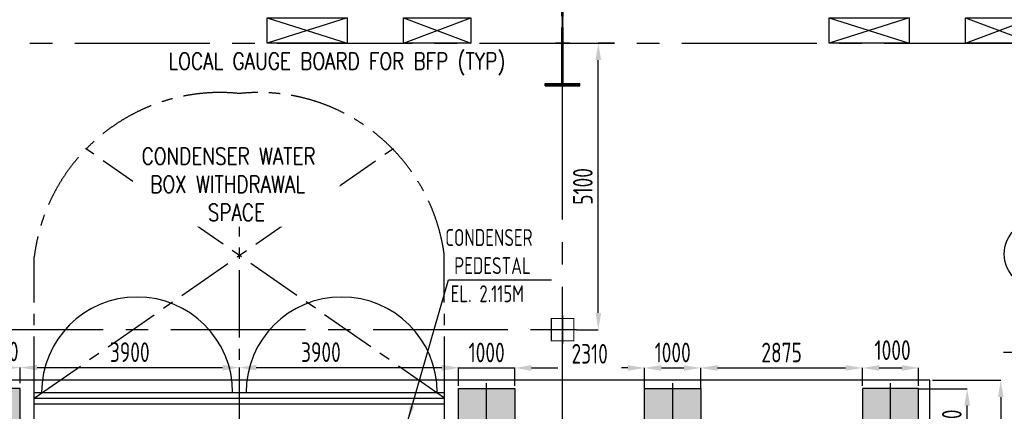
# Model space of a CAD drawing. Extents: x -7650383 to 4934791, y -114316 to 1826789.
# Tile 53 of 256: x 229732 to 247252, y 282403 to 289374. Entities that reach past the tile are written whole.
import ezdxf

# ---------------------------------------------------------------- set-up
doc = ezdxf.new("R2010")
doc.units = 0
doc.header["$LTSCALE"] = 800
doc.header["$MEASUREMENT"] = 0
doc.set_wipeout_variables(frame=1)
for name, pattern in [('0', [0]), ('CENTER', [2, 1.25, -0.25, 0.25, -0.25]), ('CENTER2', [1.125, 0.75, -0.125, 0.125, -0.125]), ('CONTINOUS', [0]), ('HIDDEN', [0.375, 0.25, -0.125])]:
    doc.linetypes.add(name, pattern=pattern)
doc.layers.get('0').update_dxf_attribs({"linetype": 'CONTINUOUS'})
for name, color, linetype in [('0-7-COL', 2, 'CENTER'), ('Aux_col', 7, 'CONTINUOUS'), ('CL', 2, 'CENTER2'), ('COL', 1, 'CENTER'), ('DIM', 4, 'CONTINUOUS'), ('EQUPT', 4, '0'), ('GRID', 8, 'CENTER'), ('HATCH', 9, 'CONTINUOUS'), ('PIPE LINE', 1, 'CONTINUOUS'), ('TEXT', 3, 'CONTINUOUS'), ('TG_Col', 2, 'CONTINUOUS'), ('TGCOL', 2, 'CONTINUOUS')]:
    doc.layers.add(name, color=color, linetype=linetype)
doc.layers.add('EQP0', color=8, linetype='HIDDEN', lineweight=9)
doc.styles.add('ROMANS', font='ISO9.shx', dxfattribs={"width": 0.8})
doc.styles.add('S1', font='SIMPLEX.SHX', dxfattribs={"height": 200})
doc.styles.add('S3', font='ROMANS1.SHX', dxfattribs={"width": 0.8})
doc.styles.get("Standard").update_dxf_attribs({"font": 'ISO9'})
doc.dimstyles.get("Standard").update_dxf_attribs({"dimtxt": 0.18, "dimasz": 0.18, "dimexe": 0.18, "dimexo": 0.0625, "dimgap": 0.09, "dimtad": 0, "dimtih": 1, "dimtoh": 1, "dimdec": 4, "dimzin": 0, "dimdsep": 46, "dimtxsty": 'Standard', "dimcen": 0.09, "dimadec": 0, "dimazin": 0, "dimtfac": 1, "dimtdec": 4, "dimtofl": 0, "dimtmove": 0, "dimatfit": 3, "dimfxl": 1, "dimtolj": 1, "dimtzin": 0, "dimarcsym": 0})
doc.dimstyles.new('STANDARD$0', dxfattribs={"dimtxt": 250, "dimasz": 200, "dimexe": 0, "dimexo": 0, "dimgap": 100, "dimtad": 1, "dimdec": 0, "dimzin": 0, "dimdsep": 46, "dimtxsty": 'S1', "dimcen": 0, "dimadec": 0, "dimazin": 0, "dimtfac": 1, "dimtdec": 0, "dimtmove": 2, "dimatfit": 3, "dimfxl": 1, "dimtolj": 1, "dimtzin": 0, "dimarcsym": 0})

# ---------------------------------------------------------------- blocks, each defined once
blk = doc.blocks.new('*D329')
at = {"layer": 'DIM', "color": 9, "lineweight": -2, "transparency": 16777216}
for p, q in [((245976, 282956), (247188, 282956)), ((247188, 282656), (247188, 277256)), ((246177, 276956), (247188, 276956))]:
    blk.add_line(p, q, dxfattribs=at)
at = {"layer": 'DIM', "color": 9, "transparency": 16777216}
for points in [[(247138, 282656), (247238, 282656), (247188, 282956)], [(247138, 277256), (247238, 277256), (247188, 276956)]]:
    blk.add_solid(points, dxfattribs=at)
at = {"layer": 'DIM', "transparency": 16777216, "insert": (246913, 279956), "char_height": 350, "attachment_point": 5, "rotation": 90, "style": 'ROMANS'}
blk.add_mtext('\\A1;6000', dxfattribs=at)
blk = doc.blocks.new('A$C242F3602')
at = {"layer": 'PIPE LINE'}
for p, q in [((-33625, 450), (-32200, 0)), ((-32200, 450), (-33625, 0)), ((-31200, 0), (-30000, 450)), ((-31200, 450), (-30000, 0)), ((-23625, 450), (-22200, 0)), ((-22200, 450), (-23625, 0)), ((-21200, 0), (-20000, 450)), ((-21200, 450), (-20000, 0))]:
    blk.add_line(p, q, dxfattribs=at)
at = {"layer": 'PIPE LINE', "color": 2}
for points in [[(-33625, 450), (-32200, 450), (-32200, 0), (-33625, 0)], [(-31200, 450), (-30000, 450), (-30000, 0), (-31200, 0)], [(-23625, 450), (-22200, 450), (-22200, 0), (-23625, 0)], [(-21200, 450), (-20000, 450), (-20000, 0), (-21200, 0)]]:
    blk.add_lwpolyline(points, close=True, dxfattribs=at)
blk = doc.blocks.new('*D381')
at = {"color": 9, "lineweight": -2, "transparency": 16777216}
for p, q in [((240318, 288956), (240028, 288956)), ((240028, 284156), (240028, 288656)), ((239641, 283856), (240028, 283856))]:
    blk.add_line(p, q, dxfattribs=at)
at = {"color": 9, "transparency": 16777216}
for points in [[(239978, 288656), (240078, 288656), (240028, 288956)], [(239978, 284156), (240078, 284156), (240028, 283856)]]:
    blk.add_solid(points, dxfattribs=at)
at = {"transparency": 16777216, "insert": (239753, 286406), "char_height": 350, "attachment_point": 5, "rotation": 90, "style": 'ROMANS'}
blk.add_mtext('\\A1;5100', dxfattribs=at)
blk = doc.blocks.new('*D410')
at = {"layer": 'TG_Col', "color": 9, "lineweight": -2, "transparency": 16777216}
for p, q in [((228741, 282906), (228741, 283181)), ((229021, 283181), (229461, 283181)), ((229741, 282906), (229741, 283181))]:
    blk.add_line(p, q, dxfattribs=at)
at = {"layer": 'TG_Col', "color": 9, "transparency": 16777216}
for points in [[(229021, 283228), (229021, 283134), (228741, 283181)], [(229461, 283228), (229461, 283134), (229741, 283181)]]:
    blk.add_solid(points, dxfattribs=at)
at = {"layer": 'TG_Col', "transparency": 16777216, "insert": (229391, 283468), "char_height": 350, "attachment_point": 5, "style": 'ROMANS'}
blk.add_mtext('\\A1;1000', dxfattribs=at)
blk = doc.blocks.new('*D412')
at = {"layer": 'TG_Col', "color": 9, "lineweight": -2, "transparency": 16777216}
for p, q in [((229741, 282956), (229741, 283181)), ((230041, 283181), (233341, 283181)), ((233641, 282838), (233641, 283181))]:
    blk.add_line(p, q, dxfattribs=at)
at = {"layer": 'TG_Col', "color": 9, "transparency": 16777216}
for points in [[(230041, 283231), (230041, 283131), (229741, 283181)], [(233341, 283231), (233341, 283131), (233641, 283181)]]:
    blk.add_solid(points, dxfattribs=at)
at = {"layer": 'TG_Col', "transparency": 16777216, "insert": (231691, 283456), "char_height": 350, "attachment_point": 5, "style": 'ROMANS'}
blk.add_mtext('\\A1;3900', dxfattribs=at)
blk = doc.blocks.new('*D413')
at = {"layer": 'TG_Col', "color": 9, "lineweight": -2, "transparency": 16777216}
for p, q in [((233641, 282838), (233641, 283181)), ((233941, 283181), (237241, 283181)), ((237541, 282956), (237541, 283181))]:
    blk.add_line(p, q, dxfattribs=at)
at = {"layer": 'TG_Col', "color": 9, "transparency": 16777216}
for points in [[(233941, 283231), (233941, 283131), (233641, 283181)], [(237241, 283231), (237241, 283131), (237541, 283181)]]:
    blk.add_solid(points, dxfattribs=at)
at = {"layer": 'TG_Col', "transparency": 16777216, "insert": (235092, 283456), "char_height": 350, "attachment_point": 5, "style": 'ROMANS'}
blk.add_mtext('\\A1;3900', dxfattribs=at)
blk = doc.blocks.new('*D414')
at = {"layer": 'TG_Col', "color": 9, "lineweight": -2, "transparency": 16777216}
for p, q in [((237241, 283175), (236941, 283175)), ((237541, 282856), (237541, 283175)), ((237541, 283175), (238541, 283175)), ((238541, 282856), (238541, 283175)), ((238841, 283175), (239141, 283175))]:
    blk.add_line(p, q, dxfattribs=at)
at = {"layer": 'TG_Col', "color": 9, "transparency": 16777216}
for points in [[(237241, 283225), (237241, 283125), (237541, 283175)], [(238841, 283225), (238841, 283125), (238541, 283175)]]:
    blk.add_solid(points, dxfattribs=at)
at = {"layer": 'TG_Col', "transparency": 16777216, "insert": (238041, 283450), "char_height": 350, "attachment_point": 5, "style": 'ROMANS'}
blk.add_mtext('\\A1;1000', dxfattribs=at)
blk = doc.blocks.new('*D415')
at = {"layer": 'TG_Col', "color": 9, "lineweight": -2, "transparency": 16777216}
for p, q in [((238541, 282856), (238541, 283175)), ((238841, 283175), (239307, 283175)), ((240551, 283175), (240440, 283175)), ((240851, 282806), (240851, 283175))]:
    blk.add_line(p, q, dxfattribs=at)
at = {"layer": 'TG_Col', "color": 9, "transparency": 16777216}
for points in [[(238841, 283225), (238841, 283125), (238541, 283175)], [(240551, 283225), (240551, 283125), (240851, 283175)]]:
    blk.add_solid(points, dxfattribs=at)
at = {"layer": 'TG_Col', "transparency": 16777216, "insert": (239874, 283427), "char_height": 350, "attachment_point": 5, "style": 'ROMANS'}
blk.add_mtext('\\A1;2310', dxfattribs=at)
blk = doc.blocks.new('*D416')
at = {"layer": 'TG_Col', "color": 9, "lineweight": -2, "transparency": 16777216}
for p, q in [((240851, 282806), (240851, 283175)), ((241151, 283175), (241551, 283175)), ((241851, 282806), (241851, 283175))]:
    blk.add_line(p, q, dxfattribs=at)
at = {"layer": 'TG_Col', "color": 9, "transparency": 16777216}
for points in [[(241151, 283225), (241151, 283125), (240851, 283175)], [(241551, 283225), (241551, 283125), (241851, 283175)]]:
    blk.add_solid(points, dxfattribs=at)
at = {"layer": 'TG_Col', "transparency": 16777216, "insert": (241351, 283450), "char_height": 350, "attachment_point": 5, "style": 'ROMANS'}
blk.add_mtext('\\A1;1000', dxfattribs=at)
blk = doc.blocks.new('*D417')
at = {"layer": 'TG_Col', "color": 9, "lineweight": -2, "transparency": 16777216}
for p, q in [((241851, 282806), (241851, 283175)), ((242151, 283175), (244426, 283175)), ((244726, 282856), (244726, 283175))]:
    blk.add_line(p, q, dxfattribs=at)
at = {"layer": 'TG_Col', "color": 9, "transparency": 16777216}
for points in [[(242151, 283225), (242151, 283125), (241851, 283175)], [(244426, 283225), (244426, 283125), (244726, 283175)]]:
    blk.add_solid(points, dxfattribs=at)
at = {"layer": 'TG_Col', "transparency": 16777216, "insert": (243289, 283450), "char_height": 350, "attachment_point": 5, "style": 'ROMANS'}
blk.add_mtext('\\A1;2875', dxfattribs=at)
blk = doc.blocks.new('*D418')
at = {"layer": 'TG_Col', "color": 9, "lineweight": -2, "transparency": 16777216}
for p, q in [((244726, 282856), (244726, 283175)), ((245026, 283175), (245426, 283175)), ((245726, 282856), (245726, 283175))]:
    blk.add_line(p, q, dxfattribs=at)
at = {"layer": 'TG_Col', "color": 9, "transparency": 16777216}
for points in [[(245026, 283225), (245026, 283125), (244726, 283175)], [(245426, 283225), (245426, 283125), (245726, 283175)]]:
    blk.add_solid(points, dxfattribs=at)
at = {"layer": 'TG_Col', "transparency": 16777216, "insert": (245264, 283492), "char_height": 350, "attachment_point": 5, "style": 'ROMANS'}
blk.add_mtext('\\A1;1000', dxfattribs=at)
blk = doc.blocks.new('*D423')
at = {"layer": 'TG_Col', "color": 9, "lineweight": -2, "transparency": 16777216}
for p, q in [((245726, 282806), (246592, 282806)), ((246592, 281706), (246592, 282506)), ((245726, 281406), (246592, 281406))]:
    blk.add_line(p, q, dxfattribs=at)
at = {"layer": 'TG_Col', "color": 9, "transparency": 16777216}
for points in [[(246542, 282506), (246642, 282506), (246592, 282806)], [(246542, 281706), (246642, 281706), (246592, 281406)]]:
    blk.add_solid(points, dxfattribs=at)
at = {"layer": 'TG_Col', "transparency": 16777216, "insert": (246317, 282106), "char_height": 350, "attachment_point": 5, "rotation": 90, "style": 'ROMANS'}
blk.add_mtext('\\A1;1400', dxfattribs=at)
blk = doc.blocks.new('TG DECK')
at = {"layer": 'HATCH'}
h = blk.add_hatch(dxfattribs=at)
h.set_pattern_fill('AR-CONC', color=256, scale=100, style=0)
h.set_pattern_definition([(50, (-267396.86, -39460.7), (717.2602, -62.75213), [75, -825]), (355, (-267396.9, -39460.7), (-138.7513, 752.1921), [60, -660]), (100.45144, (-267337.1, -39465.9), (578.5088, 689.44), [63.7402, -701.1421]), (46.1842, (-267396.9, -39260.7), (1067.2413, -165.5193), [112.5, -1237.5]), (96.63564, (-267307.9, -39274.5), (934.662, 974.1186), [95.6103, -1051.7138]), (351.18416, (-267396.9, -39260.7), (934.662, 974.1186), [90, -990]), (21, (-267296.86, -39310.7), (596.90705, -402.6189), [75, -825]), (326, (-267296.9, -39310.7), (243.3153, 725.15), [60, -660]), (71.45144, (-267247.1, -39344.25), (840.2224, 322.53115), [63.7402, -701.1421]), (37.5, (-267396.86, -39460.7), (12.15986, 332.89385), [0, -652, 0, -670, 0, -662.5]), (7.5, (-267396.86, -39460.7), (263.06954, 394.4117), [0, -382, 0, -637, 0, -252.5]), (327.5, (-267619.86, -39460.7), (533.82244, -22.55487), [0, -250, 0, -780, 0, -1035]), (317.5, (-267719.86, -39460.7), (583.18617, 100.105), [0, -325, 0, -518, 0, -735])])
h.paths.add_polyline_path([(212046, -77938), (213046, -77938), (213046, -78938), (212046, -78938)])
h.paths.add_polyline_path([(218887, -78938), (220087, -78938), (220087, -77938), (218887, -77938)])
h.paths.add_polyline_path([(218887, -71938), (220087, -71938), (220087, -72938), (218887, -72938)])
h.paths.add_polyline_path([(212046, -71938), (212046, -72938), (213046, -72938), (213046, -71938)])
h.paths.add_polyline_path([(226286, -81288), (226286, -79888), (227286, -79888), (227286, -81288)])
h.paths.add_polyline_path([(226086, -78938), (227286, -78938), (227286, -77938), (226086, -77938)])
h.paths.add_polyline_path([(226286, -69588), (226286, -70988), (227286, -70988), (227286, -69588)])
h.paths.add_polyline_path([(226086, -71938), (227286, -71938), (227286, -72938), (226086, -72938)])
h.paths.add_polyline_path([(243271, -81288), (242271, -81288), (242271, -79888), (243271, -79888)])
h.paths.add_polyline_path([(238396, -81288), (239396, -81288), (239396, -79888), (238396, -79888)])
h.paths.add_polyline_path([(236086, -79888), (235086, -79888), (235086, -81288), (236086, -81288)])
h.paths.add_polyline_path([(243271, -69588), (242271, -69588), (242271, -70988), (243271, -70988)])
h.paths.add_polyline_path([(238396, -69588), (239396, -69588), (239396, -70988), (238396, -70988)])
h.paths.add_polyline_path([(236086, -70988), (235086, -70988), (235086, -69588), (236086, -69588)])
at = {"layer": 'CL', "ltscale": 2}
for p, q in [((231186, -84877), (231186, -65999)), ((242771, -81488), (242771, -69338)), ((235586, -81488), (235586, -69388)), ((238896, -81488), (238896, -69388))]:
    blk.add_line(p, q, dxfattribs=at)
at = {"layer": 'TGCOL'}
blk.add_lwpolyline([(226286, -69588), (226286, -70988), (227286, -70988), (227286, -69588), (226286, -69588)], dxfattribs=at)
for points in [[(236086, -70988), (235086, -70988), (235086, -69588), (236086, -69588)], [(238396, -69588), (239396, -69588), (239396, -70988), (238396, -70988)], [(243271, -69588), (242271, -69588), (242271, -70988), (243271, -70988)]]:
    blk.add_lwpolyline(points, close=True, dxfattribs=at)
blk = doc.blocks.new('A$C71B3771A')
at = {"layer": 'EQUPT', "linetype": 'CONTINOUS', "ltscale": 1.5, "flags": 128}
blk.add_lwpolyline([(12285, 6000), (-5035, 6000), (-6185, 4000), (-19340, 4000), (-19340, -4000), (-6185, -4000), (-5035, -6000), (12285, -6000), (12285, 6000)], dxfattribs=at)
blk.add_blockref('TG DECK', (-231186, 75438))
blk = doc.blocks.new('A$C495807AF')
at = {"layer": 'DIM'}
blk.add_blockref('A$C71B3771A', (0, 0), dxfattribs=at)
blk = doc.blocks.new('A$C41E52089')
at = {"layer": 'COL'}
h = blk.add_hatch(dxfattribs=at)
h.set_pattern_fill('ANSI31', color=256, scale=100, style=0)
h.paths.add_polyline_path([(310, -720), (0, -720), (0, -760), (310, -760)])
h.paths.add_polyline_path([(0, -720), (-310, -720), (-310, -760), (0, -760)])
h.paths.add_polyline_path([(0, 0), (-13, 0), (-13, -720), (0, -720)])
h.paths.add_polyline_path([(0, 720), (-13, 720), (-13, 0), (0, 0)])
h.paths.add_polyline_path([(12, 0), (0, 0), (0, -720), (12, -720)])
h.paths.add_polyline_path([(12, 720), (0, 720), (0, 0), (12, 0)])
h.paths.add_polyline_path([(310, 760), (0, 760), (0, 720), (12, 720), (310, 720)])
h.paths.add_polyline_path([(0, 760), (-310, 760), (-310, 720), (0, 720)])
for p, q in [((-310, 760), (310, 760)), ((-310, 760), (-310, 720)), ((-310, 720), (310, 720)), ((-13, -720), (-13, 720)), ((12, -720), (12, 720)), ((310, 760), (310, 720)), ((-310, -720), (310, -720)), ((-310, -760), (-310, -720)), ((-310, -760), (310, -760)), ((310, -760), (310, -720))]:
    blk.add_line(p, q, dxfattribs=at)
at = {"layer": 'COL', "color": 2}
for p, q in [((0, -800), (0, 800)), ((123, 0), (-123, 0))]:
    blk.add_line(p, q, dxfattribs=at)

msp = doc.modelspace()

# ---------------------------------------------------------------- linework, layer by layer
at = {"color": 7}
for p, q in [((229991.1, 271775.3), (229991.1, 282737.6)), ((229991.1, 282737.6), (237291.3, 282737.6)), ((229991.1, 282637.6), (237291.3, 282637.6)), ((237291.3, 271775.3), (237291.3, 282737.6)), ((229991.1, 282537.6), (237291.3, 282537.6))]:
    msp.add_line(p, q, dxfattribs=at)
for centre in [(231821.2, 282737.6), (235461.2, 282737.6)]:
    msp.add_arc(centre, 1700, 0, 180, dxfattribs=at)
at = {"layer": '0-7-COL', "color": 6, "linetype": 'Continuous'}
msp.add_circle((247851.2, 285203), 600, dxfattribs=at)
at = {"layer": 'Aux_col'}
for p, q in [((239391.2, 284106.4), (239391.2, 283606.4)), ((239141.2, 283856.4), (239641.2, 283856.4))]:
    msp.add_line(p, q, dxfattribs=at)
at = {"layer": 'Aux_col', "const_width": 20, "flags": 128}
msp.add_lwpolyline([(239191.2, 283656.4), (239591.2, 283656.4), (239591.2, 284056.4), (239191.2, 284056.4)], close=True, dxfattribs=at)
at = {"layer": 'GRID', "linetype": 'CENTER2', "ltscale": 4}
for p, q in [((239391.2, 253416), (239391.2, 301966.7)), ((191114.6, 288956.4), (291791.7, 288956.4)), ((228820.4, 283856.4), (239641.2, 283856.4)), ((247234.9, 283456.4), (291791.7, 283456.4))]:
    msp.add_line(p, q, dxfattribs=at)
at = {"layer": 'GRID'}
for p, q in [((229991.1, 282637.6), (236380.8, 287083.6)), ((237291.3, 282637.6), (230901.6, 287083.6)), ((229991.1, 282737.6), (229991.1, 285153.1)), ((237291.3, 282737.6), (237286, 285194.5))]:
    msp.add_line(p, q, dxfattribs=at)
for centre, start, end in [((233300, 284743), 84.12743, 172.93412), ((233982.6, 284743), 7.78136, 95.87637)]:
    msp.add_arc(centre, 3334.2, start, end, dxfattribs=at)

# ---------------------------------------------------------------- block references
msp.add_blockref('A$C495807AF', (233641.2, 276956.4))
at = {"layer": 'COL'}
msp.add_blockref('A$C41E52089', (239391.2, 288956.4), dxfattribs=at)
at = {"layer": 'EQP0'}
msp.add_blockref('A$C242F3602', (267761.2, 288956.4), dxfattribs=at)

# ---------------------------------------------------------------- texts
at = {"layer": 'TEXT', "style": 'S3', "width": 0.8}
msp.add_text('LOCAL GAUGE BOARD FOR BFP (TYP)', height=300, dxfattribs=at).set_placement((232378.6, 288485.4))
at = {"layer": 'TEXT', "insert": (237197.8, 285646), "char_height": 300, "width": 2269.84, "attachment_point": 1, "style": 'ROMANS'}
msp.add_mtext('\\pi106.35;CONDENSER \\P\\pi266.35;PEDESTAL \\P\\pi203.49;EL. 2.115M', dxfattribs=at)

# ---------------------------------------------------------------- dimensions: what is measured, and where the dimension line sits
dim = msp.add_linear_dim(base=(240027.6, 288956.4), p1=(239641.2, 283856.4), p2=(240317.6, 288956.4), angle=90, dimstyle='STANDARD$0', override={"dimtxt": 350, "dimasz": 300, "dimtxsty": 'ROMANS', "dimclrd": 9, "dimclre": 9, "dimclrt": 256, "dimtix": 1, "dimatfit": 0})
dim.commit()
dim.dimension.update_dxf_attribs({"geometry": '*D381', "text_midpoint": (239752.6, 286406.4)})
at = {"layer": 'DIM'}
dim = msp.add_linear_dim(base=(247188, 276956.4), p1=(245976.2, 282956.4), p2=(246177.4, 276956.4), angle=90, dimstyle='STANDARD$0', override={"dimtxt": 350, "dimasz": 300, "dimtxsty": 'ROMANS', "dimclrd": 9, "dimclre": 9, "dimclrt": 256, "dimtix": 1, "dimatfit": 0}, dxfattribs=at)
dim.commit()
dim.dimension.update_dxf_attribs({"geometry": '*D329', "text_midpoint": (246913, 279956.4)})
at = {"layer": 'TG_Col'}
for base, p1, p2, override, picture, middle in [((229741.2, 283181), (228741.2, 282806.4), (229741.2, 282806.4), {"dimtxt": 350, "dimasz": 280, "dimexo": 100, "dimtxsty": 'ROMANS', "dimclrd": 9, "dimclre": 9, "dimclrt": 256, "dimtix": 1, "dimatfit": 0}, '*D410', (229391.2, 283467.6)), ((237541.2, 283181), (233641.2, 282737.6), (237541.2, 282856.4), {"dimtxt": 350, "dimasz": 300, "dimexo": 100, "dimtxsty": 'ROMANS', "dimclrd": 9, "dimclre": 9, "dimclrt": 256, "dimtix": 1, "dimatfit": 0}, '*D413', (235091.9, 283456)), ((240851.2, 283175.4), (238541.2, 282856.4), (240851.2, 282806.4), {"dimtxt": 350, "dimasz": 300, "dimtxsty": 'ROMANS', "dimclrd": 9, "dimclre": 9, "dimclrt": 256, "dimtix": 1, "dimatfit": 0}, '*D415', (239873.8, 283427.3)), ((241851.2, 283175.4), (240851.2, 282806.4), (241851.2, 282806.4), {"dimtxt": 350, "dimasz": 300, "dimtxsty": 'ROMANS', "dimclrd": 9, "dimclre": 9, "dimclrt": 256, "dimtix": 1, "dimatfit": 0}, '*D416', (241351.2, 283450.4)), ((245726.2, 283175.4), (244726.2, 282856.4), (245726.2, 282856.4), {"dimtxt": 350, "dimasz": 300, "dimtxsty": 'ROMANS', "dimclrd": 9, "dimclre": 9, "dimclrt": 256, "dimtix": 1, "dimatfit": 0}, '*D418', (245264, 283492.5))]:
    dim = msp.add_linear_dim(base=base, p1=p1, p2=p2, dimstyle='STANDARD$0', override=override, dxfattribs=at)
    dim.commit()
    dim.dimension.update_dxf_attribs({"geometry": picture, "text_midpoint": middle, "dimtype": 160})
for base, p1, p2, override, picture, middle in [((233641.2, 283181), (229741.2, 282856.4), (233641.2, 282737.6), {"dimtxt": 350, "dimasz": 300, "dimexo": 100, "dimtxsty": 'ROMANS', "dimclrd": 9, "dimclre": 9, "dimclrt": 256, "dimtix": 1, "dimatfit": 0}, '*D412', (231691.2, 283456)), ((238541.2, 283175.4), (237541.2, 282856.4), (238541.2, 282856.4), {"dimtxt": 350, "dimasz": 300, "dimtxsty": 'ROMANS', "dimclrd": 9, "dimclre": 9, "dimclrt": 256, "dimtix": 1, "dimatfit": 0}, '*D414', (238041.2, 283450.4)), ((244726.2, 283175.4), (241851.2, 282806.4), (244726.2, 282856.4), {"dimtxt": 350, "dimasz": 300, "dimtxsty": 'ROMANS', "dimclrd": 9, "dimclre": 9, "dimclrt": 256, "dimtix": 1, "dimatfit": 0}, '*D417', (243288.7, 283450.4))]:
    dim = msp.add_linear_dim(base=base, p1=p1, p2=p2, dimstyle='STANDARD$0', override=override, dxfattribs=at)
    dim.commit()
    dim.dimension.update_dxf_attribs({"geometry": picture, "text_midpoint": middle})
dim = msp.add_linear_dim(base=(246592.5, 282806.4), p1=(245726.2, 281406.4), p2=(245726.2, 282806.4), angle=90, dimstyle='STANDARD$0', override={"dimtxt": 350, "dimasz": 300, "dimtxsty": 'ROMANS', "dimclrd": 9, "dimclre": 9, "dimclrt": 256, "dimtix": 1, "dimatfit": 0}, dxfattribs=at)
dim.commit()
dim.dimension.update_dxf_attribs({"geometry": '*D423', "text_midpoint": (246317.5, 282106.4)})

# ---------------------------------------------------------------- leaders
at = {"layer": 'DIM'}
msp.add_leader([(236645, 282256.4), (237359.9, 284742.3), (239197.2, 284742.3)], dimstyle='Standard', override={"dimscale": 100, "dimtxt": 2.5, "dimasz": 2.5, "dimexe": 0, "dimexo": 0, "dimgap": 1, "dimtad": 1, "dimtih": 0, "dimtoh": 0, "dimdec": 0, "dimtxsty": 'ROMANS', "dimcen": 0, "dimclrd": 4, "dimclre": 256, "dimclrt": 256, "dimtdec": 0, "dimtix": 1, "dimtofl": 1, "dimtmove": 2}, dxfattribs=at)

# ---------------------------------------------------------------- next in the draw order: wipeouts: each hides what was drawn before it
msp.add_wipeout([(231749.9, 285689.1), (235422.7, 285689.1), (235422.7, 287199.1), (231749.9, 287199.1)]).dxf.layer = 'TEXT'

# ---------------------------------------------------------------- next in the draw order: texts
at = {"layer": 'TEXT', "insert": (231854.9, 287094.1), "char_height": 300, "width": 3557.507, "attachment_point": 1, "style": 'S3'}
msp.add_mtext('\\pi47.325;CONDENSER WATER \\P\\pi201.61;BOX WITHDRAWAL \\P\\pi1224.5;SPACE', dxfattribs=at)

doc.saveas('drawing.dxf')
